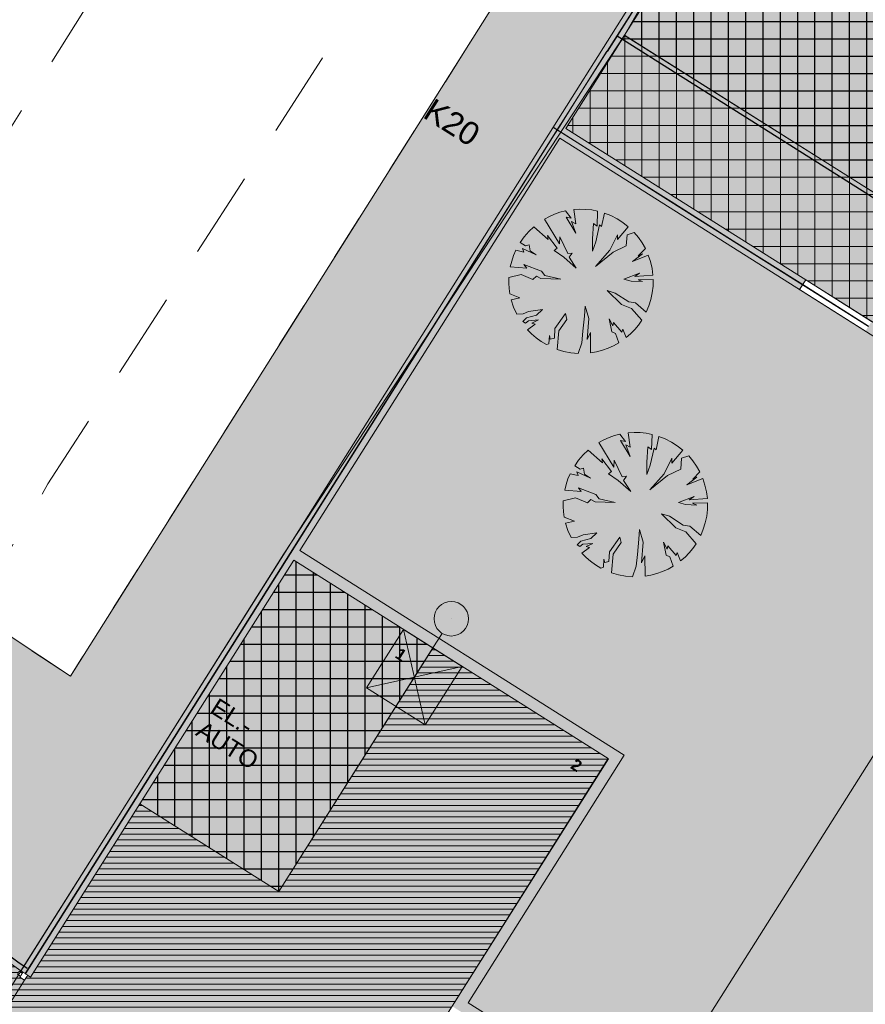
# Model space of a CAD drawing. Header units: millimetres. Extents: x 641988563 to 642234695, y 6457251462 to 6457368821.
# Tile 131 of 223: x 642021474 to 642036140, y 6457326901 to 6457343987. Entities that reach past the tile are written whole.
import ezdxf
from ezdxf.enums import TextEntityAlignment as Align

# ---------------------------------------------------------------- set-up
doc = ezdxf.new("R2010")
doc.units = ezdxf.units.MM
doc.header["$MEASUREMENT"] = 0
doc.set_wipeout_variables(frame=1)
for name, pattern in [('ASFBET', [2500, 1500, -1000]), ('AStair_dashed', [1800, 800, -1000]), ('Wipeout_Contour', [1000, 0, -1000])]:
    doc.linetypes.add(name, pattern=pattern)
for name, color, linetype in [('_KUU_Asend_Fill', 7, 'Continuous'), ('_KUU_Asend_Fill.AS', 7, 'Continuous'), ('_KUU_Haljastus.AS', 7, 'Continuous'), ('_KUU_Maapind.AS', 7, 'Continuous'), ('_KUU_Märkused', 7, 'Continuous'), ('_KUU_PARKIMINE.AS', 7, 'Continuous'), ('_KUU_Piirded.AS', 7, 'Continuous'), ('_KUU_TEEKATE.AS', 7, 'Continuous'), ('_KUU_TEKST', 7, 'Continuous'), ('_KUU_TUGIMÜÜR.AS', 7, 'Continuous'), ('_KUU_VALGUSTID.AS', 7, 'Continuous'), ('_KUU_ÄÄREKIVID.AS', 7, 'Continuous'), ('PIIR.GEO', 7, 'Continuous'), ('TEE', 7, 'Continuous')]:
    doc.layers.add(name, color=color, linetype=linetype)
doc.styles.add('GENERATED_STYLE_1', font='arialbd.ttf')
doc.styles.add('GENERATED_STYLE_2', font='arial.ttf')
doc.styles.add('GENERATED_STYLE_4', font='arial.ttf')
doc.linetypes.add('Jäme_kontuur3', pattern='A,0,[2,KUU90121_PP_AS-4-14_skulptuuriasukoht1.Shx,S=3.174603,R=0,X=0,Y=3.1683e-14],-480,0', length=480)
doc.linetypes.add('Kontuur_jäme2', pattern='A,0,[5,KUU90121_PP_AS-4-14_skulptuuriasukoht1.Shx,S=2.380952,R=0,X=0,Y=2.37657e-14],-600,0', length=600)
doc.linetypes.add('Symbol', pattern='A,0,[4,KUU90121_PP_AS-4-14_skulptuuriasukoht1.Shx,S=79.365079,R=0,X=0,Y=0],-10000,0', length=10000)
doc.linetypes.add('Symbol copy', pattern='A,0,[3,KUU90121_PP_AS-4-14_skulptuuriasukoht1.Shx,S=40.47619,R=0,X=0,Y=0],-5100,0', length=5100)
pattern_1 = [(0, (642058367.07, 6457302552.51), (0, 100), [])]
pattern_2 = [(45, (642058367.07, 6457303252.5), (-222.7386, 222.7386), [0, -210, 0, -315]), (110, (642059067.07, 6457303252.5), (296.0032, 107.7363), [0, -154, 0, -266])]
pattern_3 = [(0, (642058367.07, 6457302552.5), (0, 300), []), (90, (642058367.07, 6457302552.5), (-300, 0), [])]

# ---------------------------------------------------------------- blocks, each defined once
blk = doc.blocks.new('Parking Place 24[8]_1', base_point=(642028640, 6457333085))
at = {"layer": '_KUU_Haljastus.AS', "linetype": 'Continuous', "lineweight": 0, "true_color": 0xffffff}
for points in [[(642026230, 6457334606), (642026229, 6457334607), (642023560, 6457330379), (642023561, 6457330378)], [(642028640, 6457333084), (642028639, 6457333085), (642025970, 6457328857), (642025970, 6457328857)]]:
    blk.add_hatch(color=7, dxfattribs=at).paths.add_polyline_path(points)
at = {"layer": '_KUU_Haljastus.AS', "color": 8, "linetype": 'Continuous', "lineweight": 13, "true_color": 0x6e6e6e, "flags": 128}
for points in [[(642026230, 6457334606), (642026229, 6457334607), (642023560, 6457330379), (642023561, 6457330378)], [(642028640, 6457333084), (642028639, 6457333085), (642025970, 6457328857), (642025970, 6457328857)]]:
    blk.add_lwpolyline(points, close=True, dxfattribs=at)
at = {"layer": '_KUU_Haljastus.AS', "color": 8, "lineweight": 13, "true_color": 0x6e6e6e, "style": 'GENERATED_STYLE_1'}
blk.add_attdef('num_start', text='', height=200, rotation=327.7302, dxfattribs=at).set_placement((642028088, 6457332971), align=Align.MIDDLE_CENTER)
blk = doc.blocks.new('Tree Model Detailed 24[24]_1', base_point=(642031209, 6457339447))
at = {"layer": '_KUU_Haljastus.AS', "color": 253, "linetype": 'Continuous', "lineweight": 13, "true_color": 0xaaaaaa}
for p, q in [((642031188, 6457340699), (642031084, 6457340693)), ((642031084, 6457340693), (642031117, 6457340442)), ((642031292, 6457340696), (642031188, 6457340699)), ((642031396, 6457340685), (642031292, 6457340696)), ((642031498, 6457340665), (642031396, 6457340685)), ((642030662, 6457340573), (642030576, 6457340527)), ((642030576, 6457340527), (642030837, 6457340097)), ((642030752, 6457340613), (642030662, 6457340573)), ((642030844, 6457340645), (642030752, 6457340613)), ((642030939, 6457340670), (642030844, 6457340645)), ((642031037, 6457340545), (642030939, 6457340670)), ((642031120, 6457340282), (642030949, 6457340561)), ((642030949, 6457340561), (642031037, 6457340545)), ((642031488, 6457340402), (642031498, 6457340665)), ((642031617, 6457340631), (642031567, 6457340398)), ((642031728, 6457340587), (642031617, 6457340631)), ((642031834, 6457340532), (642031728, 6457340587)), ((642031935, 6457340467), (642031834, 6457340532)), ((642030391, 6457340395), (642030304, 6457340312)), ((642030640, 6457340171), (642030391, 6457340395)), ((642031117, 6457340442), (642031044, 6457340483)), ((642031044, 6457340483), (642031120, 6457340282)), ((642031407, 6457340185), (642031424, 6457340448)), ((642031424, 6457340448), (642031488, 6457340402)), ((642031532, 6457340426), (642031465, 6457340131)), ((642031567, 6457340398), (642031532, 6457340426)), ((642031840, 6457340170), (642032029, 6457340393)), ((642032029, 6457340393), (642031935, 6457340467)), ((642030225, 6457340221), (642030155, 6457340123)), ((642030304, 6457340312), (642030225, 6457340221)), ((642030796, 6457340024), (642030628, 6457340243)), ((642030628, 6457340243), (642030640, 6457340171)), ((642030837, 6457340097), (642030839, 6457340218)), ((642030839, 6457340218), (642030980, 6457339929)), ((642031408, 6457339969), (642031407, 6457340185)), ((642031710, 6457339985), (642031840, 6457340251)), ((642031840, 6457340251), (642031840, 6457340170)), ((642032010, 6457340253), (642031994, 6457340065)), ((642032133, 6457340292), (642032010, 6457340253)), ((642032206, 6457340206), (642032133, 6457340292)), ((642032270, 6457340113), (642032206, 6457340206)), ((642030155, 6457340123), (642030249, 6457340061)), ((642030433, 6457339909), (642030193, 6457340015)), ((642030193, 6457340015), (642030215, 6457339953)), ((642030249, 6457340061), (642030308, 6457340078)), ((642030308, 6457340078), (642030326, 6457339977)), ((642030741, 6457339983), (642030796, 6457340024)), ((642031465, 6457340131), (642031408, 6457339969)), ((642031994, 6457340065), (642031764, 6457339951)), ((642032203, 6457339890), (642032326, 6457340014)), ((642032326, 6457340014), (642032270, 6457340113)), ((642030039, 6457339893), (642030007, 6457339798)), ((642030078, 6457339985), (642030039, 6457339893)), ((642030215, 6457339953), (642030078, 6457339985)), ((642030326, 6457339977), (642030433, 6457339909)), ((642030909, 6457339864), (642030741, 6457339983)), ((642031127, 6457339677), (642030909, 6457339864)), ((642030980, 6457339929), (642031056, 6457339938)), ((642031056, 6457339938), (642031004, 6457339867)), ((642031004, 6457339867), (642031127, 6457339677)), ((642031459, 6457339703), (642031710, 6457339985)), ((642031764, 6457339951), (642031459, 6457339703)), ((642032100, 6457339793), (642032277, 6457339924)), ((642032376, 6457339901), (642032100, 6457339793)), ((642032277, 6457339924), (642032203, 6457339890)), ((642032414, 6457339788), (642032376, 6457339901)), ((642030007, 6457339798), (642029983, 6457339700)), ((642029983, 6457339700), (642030270, 6457339678)), ((642030270, 6457339678), (642030220, 6457339738)), ((642030220, 6457339738), (642030524, 6457339625)), ((642032441, 6457339671), (642032414, 6457339788)), ((642032457, 6457339553), (642032441, 6457339671)), ((642029959, 6457339511), (642029957, 6457339417)), ((642030170, 6457339564), (642029959, 6457339511)), ((642030376, 6457339480), (642030170, 6457339564)), ((642030439, 6457339535), (642030376, 6457339480)), ((642030510, 6457339497), (642030439, 6457339535)), ((642030858, 6457339485), (642030510, 6457339497)), ((642030524, 6457339625), (642030583, 6457339546)), ((642030583, 6457339546), (642030858, 6457339485)), ((642031954, 6457339485), (642032226, 6457339590)), ((642032226, 6457339590), (642032142, 6457339533)), ((642032142, 6457339533), (642032457, 6457339553)), ((642029957, 6457339417), (642029963, 6457339323)), ((642029963, 6457339323), (642029976, 6457339230)), ((642032079, 6457339451), (642031954, 6457339485)), ((642032276, 6457339441), (642032079, 6457339451)), ((642032461, 6457339481), (642032198, 6457339474)), ((642032198, 6457339474), (642032276, 6457339441)), ((642032446, 6457339247), (642032459, 6457339364)), ((642032459, 6457339364), (642032461, 6457339481)), ((642029976, 6457339230), (642030150, 6457339160)), ((642030150, 6457339160), (642029999, 6457339127)), ((642031909, 6457339043), (642031664, 6457339290)), ((642031664, 6457339290), (642031799, 6457339244)), ((642031799, 6457339244), (642032036, 6457339092)), ((642032422, 6457339132), (642032446, 6457339247)), ((642029999, 6457339127), (642030040, 6457338998)), ((642030040, 6457338998), (642030095, 6457338875)), ((642031269, 6457338845), (642031282, 6457339015)), ((642031282, 6457339015), (642031342, 6457338799)), ((642032086, 6457338978), (642031909, 6457339043)), ((642032036, 6457339092), (642032153, 6457339072)), ((642032263, 6457338770), (642032086, 6457338978)), ((642032153, 6457339072), (642032341, 6457338911)), ((642032341, 6457338911), (642032387, 6457339020)), ((642032387, 6457339020), (642032422, 6457339132)), ((642030095, 6457338875), (642030206, 6457338884)), ((642030263, 6457338813), (642030202, 6457338750)), ((642030206, 6457338884), (642030301, 6457338926)), ((642030436, 6457338860), (642030263, 6457338813)), ((642030301, 6457338926), (642030540, 6457338957)), ((642030540, 6457338957), (642030436, 6457338860)), ((642030758, 6457338626), (642030939, 6457338886)), ((642030939, 6457338886), (642030965, 6457338787)), ((642031243, 6457338581), (642031269, 6457338845)), ((642030202, 6457338750), (642030246, 6457338722)), ((642030246, 6457338722), (642030299, 6457338763)), ((642030412, 6457338704), (642030279, 6457338608)), ((642030299, 6457338763), (642030471, 6457338776)), ((642030471, 6457338776), (642030354, 6457338721)), ((642030354, 6457338721), (642030412, 6457338704)), ((642030965, 6457338787), (642030825, 6457338590)), ((642031342, 6457338799), (642031316, 6457338439)), ((642031742, 6457338569), (642031696, 6457338797)), ((642031696, 6457338797), (642031761, 6457338673)), ((642031761, 6457338673), (642031772, 6457338734)), ((642031772, 6457338734), (642031917, 6457338566)), ((642032140, 6457338609), (642032205, 6457338687)), ((642032205, 6457338687), (642032263, 6457338770)), ((642030279, 6457338608), (642030353, 6457338533)), ((642030353, 6457338533), (642030433, 6457338464)), ((642030433, 6457338464), (642030518, 6457338402)), ((642030653, 6457338365), (642030660, 6457338504)), ((642030660, 6457338504), (642030677, 6457338445)), ((642030677, 6457338445), (642030748, 6457338461)), ((642030748, 6457338461), (642030758, 6457338626)), ((642030825, 6457338590), (642030796, 6457338265)), ((642031224, 6457338381), (642031243, 6457338581)), ((642031316, 6457338439), (642031373, 6457338560)), ((642031373, 6457338560), (642031375, 6457338205)), ((642031806, 6457338542), (642031742, 6457338569)), ((642031866, 6457338380), (642031806, 6457338542)), ((642031917, 6457338566), (642031936, 6457338616)), ((642031936, 6457338616), (642031993, 6457338470)), ((642031993, 6457338470), (642032069, 6457338536)), ((642032069, 6457338536), (642032140, 6457338609)), ((642030518, 6457338402), (642030608, 6457338348)), ((642030608, 6457338348), (642030653, 6457338365)), ((642031158, 6457338195), (642031224, 6457338381)), ((642031679, 6457338286), (642031775, 6457338329)), ((642031775, 6457338329), (642031866, 6457338380)), ((642030796, 6457338265), (642030914, 6457338230)), ((642030914, 6457338230), (642031035, 6457338206)), ((642031035, 6457338206), (642031158, 6457338195)), ((642031375, 6457338205), (642031479, 6457338224)), ((642031479, 6457338224), (642031580, 6457338251)), ((642031580, 6457338251), (642031679, 6457338286))]:
    blk.add_line(p, q, dxfattribs=at)
blk = doc.blocks.new('Tree Model Detailed 24[43]_1', base_point=(642032154, 6457335571))
at = {"layer": '_KUU_Haljastus.AS', "color": 253, "linetype": 'Continuous', "lineweight": 13, "true_color": 0xaaaaaa}
for p, q in [((642031789, 6457336769), (642031696, 6457336737)), ((642031884, 6457336794), (642031789, 6457336769)), ((642031982, 6457336669), (642031884, 6457336794)), ((642032132, 6457336823), (642032028, 6457336817)), ((642032028, 6457336817), (642032061, 6457336566)), ((642032237, 6457336821), (642032132, 6457336823)), ((642032340, 6457336809), (642032237, 6457336821)), ((642032443, 6457336790), (642032340, 6457336809)), ((642032432, 6457336526), (642032443, 6457336790)), ((642032561, 6457336755), (642032511, 6457336522)), ((642032672, 6457336711), (642032561, 6457336755)), ((642031607, 6457336697), (642031520, 6457336651)), ((642031520, 6457336651), (642031781, 6457336221)), ((642031696, 6457336737), (642031607, 6457336697)), ((642032064, 6457336407), (642031893, 6457336685)), ((642031893, 6457336685), (642031982, 6457336669)), ((642032061, 6457336566), (642031988, 6457336607)), ((642031988, 6457336607), (642032064, 6457336407)), ((642032779, 6457336656), (642032672, 6457336711)), ((642032880, 6457336592), (642032779, 6457336656)), ((642032974, 6457336518), (642032880, 6457336592)), ((642031248, 6457336436), (642031169, 6457336345)), ((642031335, 6457336519), (642031248, 6457336436)), ((642031584, 6457336295), (642031335, 6457336519)), ((642032351, 6457336310), (642032369, 6457336573)), ((642032369, 6457336573), (642032432, 6457336526)), ((642032476, 6457336550), (642032409, 6457336255)), ((642032511, 6457336522), (642032476, 6457336550)), ((642032784, 6457336294), (642032974, 6457336518)), ((642033078, 6457336416), (642032954, 6457336377)), ((642033150, 6457336330), (642033078, 6457336416)), ((642031169, 6457336345), (642031100, 6457336247)), ((642031100, 6457336247), (642031194, 6457336185)), ((642031740, 6457336148), (642031572, 6457336367)), ((642031572, 6457336367), (642031584, 6457336295)), ((642031781, 6457336221), (642031783, 6457336342)), ((642031783, 6457336342), (642031924, 6457336053)), ((642032352, 6457336093), (642032351, 6457336310)), ((642032409, 6457336255), (642032352, 6457336093)), ((642032654, 6457336109), (642032784, 6457336376)), ((642032784, 6457336376), (642032784, 6457336294)), ((642032954, 6457336377), (642032939, 6457336189)), ((642033214, 6457336237), (642033150, 6457336330)), ((642031023, 6457336109), (642030983, 6457336017)), ((642031159, 6457336077), (642031023, 6457336109)), ((642031377, 6457336033), (642031137, 6457336139)), ((642031137, 6457336139), (642031159, 6457336077)), ((642031194, 6457336185), (642031253, 6457336202)), ((642031253, 6457336202), (642031270, 6457336102)), ((642031270, 6457336102), (642031377, 6457336033)), ((642031685, 6457336107), (642031740, 6457336148)), ((642031853, 6457335988), (642031685, 6457336107)), ((642032403, 6457335827), (642032654, 6457336109)), ((642032708, 6457336075), (642032403, 6457335827)), ((642032939, 6457336189), (642032708, 6457336075)), ((642033147, 6457336015), (642033270, 6457336138)), ((642033270, 6457336138), (642033214, 6457336237)), ((642030951, 6457335922), (642030927, 6457335824)), ((642030983, 6457336017), (642030951, 6457335922)), ((642032072, 6457335801), (642031853, 6457335988)), ((642031924, 6457336053), (642032000, 6457336063)), ((642032000, 6457336063), (642031949, 6457335991)), ((642031949, 6457335991), (642032072, 6457335801)), ((642033044, 6457335917), (642033221, 6457336048)), ((642033321, 6457336025), (642033044, 6457335917)), ((642033221, 6457336048), (642033147, 6457336015)), ((642033359, 6457335912), (642033321, 6457336025)), ((642033386, 6457335795), (642033359, 6457335912)), ((642030927, 6457335824), (642031215, 6457335802)), ((642031215, 6457335802), (642031164, 6457335862)), ((642031164, 6457335862), (642031468, 6457335749)), ((642031468, 6457335749), (642031527, 6457335670)), ((642033402, 6457335677), (642033386, 6457335795)), ((642030903, 6457335636), (642030902, 6457335541)), ((642031115, 6457335688), (642030903, 6457335636)), ((642031320, 6457335604), (642031115, 6457335688)), ((642031383, 6457335659), (642031320, 6457335604)), ((642031454, 6457335621), (642031383, 6457335659)), ((642031803, 6457335609), (642031454, 6457335621)), ((642031527, 6457335670), (642031803, 6457335609)), ((642032898, 6457335609), (642033170, 6457335714)), ((642033023, 6457335576), (642032898, 6457335609)), ((642033220, 6457335565), (642033023, 6457335576)), ((642033170, 6457335714), (642033087, 6457335657)), ((642033087, 6457335657), (642033402, 6457335677)), ((642033406, 6457335605), (642033142, 6457335598)), ((642033142, 6457335598), (642033220, 6457335565)), ((642033403, 6457335488), (642033406, 6457335605)), ((642030902, 6457335541), (642030907, 6457335447)), ((642030907, 6457335447), (642030920, 6457335354)), ((642032853, 6457335168), (642032608, 6457335414)), ((642032608, 6457335414), (642032743, 6457335369)), ((642033390, 6457335371), (642033403, 6457335488)), ((642030920, 6457335354), (642031094, 6457335284)), ((642031094, 6457335284), (642030943, 6457335251)), ((642030943, 6457335251), (642030984, 6457335123)), ((642032743, 6457335369), (642032980, 6457335216)), ((642032980, 6457335216), (642033097, 6457335196)), ((642033331, 6457335144), (642033366, 6457335256)), ((642033366, 6457335256), (642033390, 6457335371)), ((642030984, 6457335123), (642031039, 6457335000)), ((642031150, 6457335009), (642031246, 6457335050)), ((642031246, 6457335050), (642031485, 6457335081)), ((642031485, 6457335081), (642031381, 6457334984)), ((642032213, 6457334970), (642032226, 6457335139)), ((642032226, 6457335139), (642032286, 6457334923)), ((642033030, 6457335102), (642032853, 6457335168)), ((642033208, 6457334894), (642033030, 6457335102)), ((642033097, 6457335196), (642033286, 6457335035)), ((642033286, 6457335035), (642033331, 6457335144)), ((642031039, 6457335000), (642031150, 6457335009)), ((642031208, 6457334938), (642031146, 6457334874)), ((642031146, 6457334874), (642031190, 6457334846)), ((642031190, 6457334846), (642031244, 6457334887)), ((642031381, 6457334984), (642031208, 6457334938)), ((642031244, 6457334887), (642031416, 6457334900)), ((642031416, 6457334900), (642031299, 6457334845)), ((642031703, 6457334750), (642031884, 6457335010)), ((642031909, 6457334912), (642031769, 6457334714)), ((642031884, 6457335010), (642031909, 6457334912)), ((642032187, 6457334706), (642032213, 6457334970)), ((642032286, 6457334923), (642032260, 6457334563)), ((642032686, 6457334694), (642032641, 6457334921)), ((642032641, 6457334921), (642032705, 6457334798)), ((642033149, 6457334811), (642033208, 6457334894)), ((642031356, 6457334828), (642031223, 6457334732)), ((642031223, 6457334732), (642031297, 6457334657)), ((642031299, 6457334845), (642031356, 6457334828)), ((642031693, 6457334585), (642031703, 6457334750)), ((642031769, 6457334714), (642031740, 6457334389)), ((642032169, 6457334506), (642032187, 6457334706)), ((642032705, 6457334798), (642032717, 6457334859)), ((642032717, 6457334859), (642032862, 6457334690)), ((642032862, 6457334690), (642032880, 6457334740)), ((642032880, 6457334740), (642032937, 6457334594)), ((642033014, 6457334660), (642033085, 6457334733)), ((642033085, 6457334733), (642033149, 6457334811)), ((642031297, 6457334657), (642031377, 6457334588)), ((642031377, 6457334588), (642031462, 6457334527)), ((642031597, 6457334489), (642031604, 6457334628)), ((642031604, 6457334628), (642031621, 6457334570)), ((642031621, 6457334570), (642031693, 6457334585)), ((642032260, 6457334563), (642032317, 6457334684)), ((642032317, 6457334684), (642032320, 6457334330)), ((642032750, 6457334666), (642032686, 6457334694)), ((642032811, 6457334505), (642032750, 6457334666)), ((642032937, 6457334594), (642033014, 6457334660)), ((642031462, 6457334527), (642031553, 6457334472)), ((642031553, 6457334472), (642031597, 6457334489)), ((642031740, 6457334389), (642031858, 6457334354)), ((642032103, 6457334320), (642032169, 6457334506)), ((642032423, 6457334348), (642032525, 6457334375)), ((642032525, 6457334375), (642032623, 6457334410)), ((642032623, 6457334410), (642032719, 6457334453)), ((642032719, 6457334453), (642032811, 6457334505)), ((642031858, 6457334354), (642031980, 6457334331)), ((642031980, 6457334331), (642032103, 6457334320)), ((642032320, 6457334330), (642032423, 6457334348))]:
    blk.add_line(p, q, dxfattribs=at)
blk = doc.blocks.new('Parking Place 24[83]_1', base_point=(642031684, 6457331163))
at = {"layer": '_KUU_PARKIMINE.AS', "linetype": 'Continuous', "lineweight": 0, "true_color": 0xffffff}
for points in [[(642028640, 6457333084), (642028639, 6457333085), (642025970, 6457328857), (642025970, 6457328857)], [(642031684, 6457331162), (642031683, 6457331163), (642029014, 6457326935), (642029014, 6457326935)]]:
    blk.add_hatch(color=7, dxfattribs=at).paths.add_polyline_path(points)
at = {"layer": '_KUU_PARKIMINE.AS', "color": 8, "linetype": 'Continuous', "lineweight": 13, "true_color": 0x6e6e6e, "flags": 128}
for points in [[(642028640, 6457333084), (642028639, 6457333085), (642025970, 6457328857), (642025970, 6457328857)], [(642031684, 6457331162), (642031683, 6457331163), (642029014, 6457326935), (642029014, 6457326935)]]:
    blk.add_lwpolyline(points, close=True, dxfattribs=at)
at = {"layer": '_KUU_PARKIMINE.AS', "color": 8, "lineweight": 13, "true_color": 0x6e6e6e, "style": 'GENERATED_STYLE_1'}
blk.add_attdef('num_start', text='', height=200, rotation=327.7302, dxfattribs=at).set_placement((642031132, 6457331049), align=Align.MIDDLE_CENTER)

msp = doc.modelspace()

# ---------------------------------------------------------------- hatches: boundary and pattern name
at = {"layer": '_KUU_Asend_Fill', "linetype": 'Continuous', "lineweight": 25, "true_color": 0xc8c8c8}
h = msp.add_hatch(dxfattribs=at)
h.set_pattern_fill('RENDER_0001', color=9, style=0, pattern_type=2)
h.set_pattern_definition(pattern_2)
h.paths.add_polyline_path([(642020314.971, 6457332948.97, 0.397278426), (642021493.599, 6457327480.796), (642023389.176, 6457330486.437), (642026055.391, 6457334716.418), (642031963.91, 6457343718.337), (642034463.833, 6457348053.432), (642034375.052, 6457348109.492, 0.414964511), (642028955.349, 6457346877.809), (642028525.185, 6457346192.679), (642030243.003, 6457345109.693), (642022355.273, 6457332597.597), (642020736.107, 6457333662.542)])
h = msp.add_hatch(dxfattribs=at)
h.set_pattern_fill('RENDER_0001', color=9, style=0, pattern_type=2)
h.set_pattern_definition(pattern_2)
h.paths.add_polyline_path([(642026331.688, 6457334778.487), (642031959.391, 6457331224.945), (642029253.295, 6457326927.998), (642032342.105, 6457324977.608), (642039566.763, 6457336419.214), (642030839.96, 6457341929.645)])
at = {"layer": '_KUU_Asend_Fill.AS', "linetype": 'Continuous', "lineweight": 13, "true_color": 0x8c8c8c}
for points in [[(642039673.545, 6457336588.323), (642047926.044, 6457331377.386), (642045870.379, 6457328121.855), (642072204.564, 6457311493.464), (642060666.507, 6457293220.782), (642026079.824, 6457315060.11)], [(642029541.705, 6457330989.568), (642029570.903, 6457330957.219), (642029605.276, 6457330930.431), (642029643.777, 6457330910.019), (642029685.239, 6457330896.603), (642029728.4, 6457330890.591), (642029771.949, 6457330892.165), (642029814.564, 6457330901.277), (642029854.949, 6457330917.65), (642029891.877, 6457330940.788), (642029924.226, 6457330969.986), (642029951.014, 6457331004.359), (642029971.425, 6457331042.86), (642029984.841, 6457331084.322), (642029990.854, 6457331127.483), (642029989.28, 6457331171.032), (642029980.168, 6457331213.647), (642029963.795, 6457331254.032), (642029940.657, 6457331290.96), (642029911.458, 6457331323.309), (642029877.086, 6457331350.097), (642029838.584, 6457331370.508), (642029797.123, 6457331383.925), (642029753.962, 6457331389.937), (642029710.412, 6457331388.363), (642029667.798, 6457331379.251), (642029627.413, 6457331362.878), (642029590.485, 6457331339.74), (642029558.136, 6457331310.542), (642029531.348, 6457331276.169), (642029510.936, 6457331237.667), (642029497.52, 6457331196.206), (642029491.508, 6457331153.045), (642029493.081, 6457331109.496), (642029502.194, 6457331066.881), (642029518.567, 6457331026.496)], [(642027217.093, 6457329542.56), (642027249.658, 6457329515.05), (642027286.423, 6457329493.473), (642027326.319, 6457329478.456), (642027368.187, 6457329470.435), (642027410.809, 6457329469.644), (642027452.946, 6457329476.105), (642027493.372, 6457329489.632), (642027530.912, 6457329509.83), (642027564.475, 6457329536.113), (642028211.58, 6457330138.591), (642028228.764, 6457330149.952), (642028248.708, 6457330155.109), (642028269.245, 6457330153.502), (642028288.145, 6457330145.306), (642028884.026, 6457329759.363), (642028917.715, 6457329741.503), (642028953.993, 6457329729.764), (642028991.759, 6457329724.503), (642029029.865, 6457329725.88), (642029067.153, 6457329733.853), (642029102.489, 6457329748.18), (642029134.802, 6457329768.425), (642029163.107, 6457329793.974), (642029186.546, 6457329824.05), (642029645.227, 6457330532.235), (642029663.087, 6457330565.924), (642029674.826, 6457330602.203), (642029680.087, 6457330639.969), (642029678.71, 6457330678.075), (642029670.737, 6457330715.362), (642029656.41, 6457330750.699), (642029636.165, 6457330783.011), (642029610.616, 6457330811.317), (642029580.54, 6457330834.756), (642029546.851, 6457330852.616), (642029510.572, 6457330864.355), (642029472.806, 6457330869.616), (642029434.701, 6457330868.239), (642029397.413, 6457330860.266), (642029362.076, 6457330845.939), (642029329.764, 6457330825.694), (642029301.459, 6457330800.145), (642029278.019, 6457330770.069), (642029074.162, 6457330455.32), (642028733.183, 6457330676.166), (642028699.494, 6457330694.027), (642028663.216, 6457330705.766), (642028625.45, 6457330711.027), (642028587.344, 6457330709.65), (642028550.056, 6457330701.677), (642028514.719, 6457330687.35), (642028482.407, 6457330667.105), (642028454.102, 6457330641.556), (642028430.663, 6457330611.48), (642028955.244, 6457330271.717), (642028853.315, 6457330114.342), (642028378.462, 6457330421.897), (642028341.04, 6457330441.85), (642028300.783, 6457330455.189), (642028258.851, 6457330461.533), (642028216.45, 6457330460.698), (642028174.801, 6457330452.708), (642028135.101, 6457330437.793), (642028098.493, 6457330416.382), (642028066.031, 6457330389.092)], [(642028195.247, 6457328945.107), (642028285.588, 6457328852.297), (642028390.55, 6457328776.413), (642028507.002, 6457328719.719), (642028631.472, 6457328683.906), (642028760.247, 6457328670.041), (642028889.488, 6457328678.539), (642029015.339, 6457328709.146), (642029134.048, 6457328760.949), (642029242.074, 6457328832.403), (642029336.196, 6457328921.377), (642029413.607, 6457329025.218), (642029471.997, 6457329140.829), (642029509.627, 6457329264.762), (642029525.373, 6457329393.32), (642029518.765, 6457329522.671), (642029490.002, 6457329648.957), (642029439.941, 6457329768.411), (642029370.074, 6457329877.47), (642029297.074, 6457329764.761), (642029348.544, 6457329670.155), (642029383.009, 6457329568.118), (642029399.444, 6457329461.679), (642029397.361, 6457329353.998), (642029376.823, 6457329248.274), (642029338.439, 6457329147.646), (642029283.349, 6457329055.101), (642029213.188, 6457328973.388), (642029130.041, 6457328904.934), (642029036.377, 6457328851.77), (642028934.975, 6457328815.477), (642028828.849, 6457328797.131), (642028721.148, 6457328797.277), (642028615.072, 6457328815.911), (642028513.77, 6457328852.479), (642028420.249, 6457328905.896), (642028337.288, 6457328974.576), (642028267.35, 6457329056.479), (642028212.511, 6457329149.172), (642028174.4, 6457329249.905), (642028154.149, 6457329355.684), (642028152.358, 6457329463.37), (642028169.082, 6457329569.764), (642028203.823, 6457329671.708), (642028255.55, 6457329766.173), (642028322.727, 6457329850.356), (642028403.358, 6457329921.756), (642028292.633, 6457329993.471), (642028201.153, 6457329901.783), (642028126.812, 6457329795.722), (642028071.827, 6457329678.454), (642028037.837, 6457329553.473), (642028025.857, 6457329424.509), (642028036.244, 6457329295.406), (642028068.688, 6457329170.016), (642028122.221, 6457329052.077)]]:
    msp.add_hatch(color=252, dxfattribs=at).paths.add_polyline_path(points)
at = {"layer": '_KUU_Asend_Fill.AS', "linetype": 'Continuous', "lineweight": 13, "true_color": 0xe6e6e6}
msp.add_hatch(color=254, dxfattribs=at).paths.add_polyline_path([(642029013.663, 6457326935.094), (642031683.501, 6457331162.619), (642028639.557, 6457333084.704), (642025969.72, 6457328857.179)])
at = {"layer": '_KUU_TEEKATE.AS', "linetype": 'Continuous', "lineweight": 13, "true_color": 0xe6e6e6}
h = msp.add_hatch(dxfattribs=at)
h.set_pattern_fill('VIIRUTUS_2_0001', color=254, style=0, pattern_type=2)
h.set_pattern_definition(pattern_1)
h.paths.add_polyline_path([(642021510.395, 6457289561.024), (642033173.688, 6457282197.722, -0.162547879), (642029976.766, 6457280123.015), (642025396.219, 6457282969.044), (642024435.613, 6457281391.867), (642042224.305, 6457270406.231), (642043124.659, 6457271832.265), (642038798.91, 6457274531.205, -0.16593523), (642039161.825, 6457278415.241), (642047821.485, 6457272947.209), (642051339.401, 6457278518.49), (642056875.881, 6457287286.548), (642063565.105, 6457283093.37), (642078879.723, 6457307271.857), (642084525.612, 6457303706.832), (642093811.711, 6457318856.797), (642070867.588, 6457333344.848), (642056757.902, 6457342254.232), (642041359.114, 6457351977.332), (642047045.494, 6457360982.783), (642043884.52, 6457362978.741), (642038213.234, 6457353964.617, -0.409666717), (642037125.822, 6457359506.996), (642037075.383, 6457359532.715), (642028982.395, 6457346919.343, -0.43230679), (642034632.853, 6457347946.435), (642053020.726, 6457336335.72), (642067071.283, 6457327463.73), (642077951.494, 6457320593.422), (642060667.015, 6457293220.19), (642034327.007, 6457309852.528)])
at = {"layer": '_KUU_TEEKATE.AS', "linetype": 'Continuous', "lineweight": 0}
for points in [[(642034633.451, 6457347946.058), (642031963.91, 6457343718.337), (642053464.512, 6457330142.189), (642058743.461, 6457326808.896), (642055666.694, 6457321936.41), (642072205.194, 6457311493.066), (642077951.494, 6457320593.422), (642067071.283, 6457327463.73), (642053020.726, 6457336335.72)], [(642031963.453, 6457343713.486), (642030946.13, 6457342099.186), (642036454.108, 6457338620.807), (642037474.069, 6457340239.289)], [(642028639.546, 6457333084.686), (642026229.749, 6457334606.322), (642023560.211, 6457330378.608), (642025970.009, 6457328856.971)], [(642013623.39, 6457322467.816, -0.42612875), (642019263.502, 6457323567.387), (642024716.634, 6457320124.076), (642028974.783, 6457326867.658), (642031680.731, 6457331164.368), (642028639.546, 6457333084.686), (642025970.009, 6457328856.971), (642023560.079, 6457330378.691), (642021662.854, 6457327374.078, -0.395610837), (642020201.583, 6457332753.516)]]:
    msp.add_hatch(color=255, dxfattribs=at).paths.add_polyline_path(points)
at = {"layer": '_KUU_TEEKATE.AS', "linetype": 'Continuous', "lineweight": 25, "true_color": 0xc8c8c8}
h = msp.add_hatch(dxfattribs=at)
h.set_pattern_fill('GRID_30X30_0001', color=9, style=0, pattern_type=2)
h.set_pattern_definition(pattern_3)
h.paths.add_polyline_path([(642034633.451, 6457347946.058), (642031963.91, 6457343718.337), (642053464.512, 6457330142.189), (642058743.461, 6457326808.896), (642055666.694, 6457321936.41), (642072205.194, 6457311493.066), (642077951.494, 6457320593.422), (642067071.283, 6457327463.73), (642053020.726, 6457336335.72)])
at = {"layer": '_KUU_TEEKATE.AS', "linetype": 'Continuous', "lineweight": 13, "true_color": 0xaaaaaa}
h = msp.add_hatch(dxfattribs=at)
h.set_pattern_fill('GRID_30X30_0001', color=253, style=0, pattern_type=2)
h.set_pattern_definition(pattern_3)
h.paths.add_polyline_path([(642031963.453, 6457343713.486), (642030946.13, 6457342099.186), (642036454.108, 6457338620.807), (642037474.069, 6457340239.289)])
at = {"layer": '_KUU_TEEKATE.AS', "linetype": 'Continuous', "lineweight": 25, "true_color": 0xc8c8c8}
h = msp.add_hatch(dxfattribs=at)
h.set_pattern_fill('GRID_30X30_0001', color=9, style=0, pattern_type=2)
h.set_pattern_definition(pattern_3)
h.paths.add_polyline_path([(642028639.546, 6457333084.686), (642026229.749, 6457334606.322), (642023560.211, 6457330378.608), (642025970.009, 6457328856.971)])
at = {"layer": '_KUU_TEEKATE.AS', "linetype": 'Continuous', "lineweight": 13, "true_color": 0xe6e6e6}
h = msp.add_hatch(dxfattribs=at)
h.set_pattern_fill('VIIRUTUS_2_0001', color=254, style=0, pattern_type=2)
h.set_pattern_definition(pattern_1)
h.paths.add_polyline_path([(642013623.39, 6457322467.816, -0.42612875), (642019263.502, 6457323567.387), (642024716.634, 6457320124.076), (642028974.783, 6457326867.658), (642031680.731, 6457331164.368), (642028639.546, 6457333084.686), (642025970.009, 6457328856.971), (642023560.079, 6457330378.691), (642021662.854, 6457327374.078, -0.395610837), (642020201.583, 6457332753.516)])
at = {"layer": '_KUU_TUGIMÜÜR.AS', "linetype": 'Continuous', "lineweight": 13, "true_color": 0x6e6e6e}
for points in [[(642039695.249, 6457336616.999), (642030967.55, 6457342128.021), (642034634.885, 6457347945.602), (642034465.701, 6457348052.264), (642030655.591, 6457342008.212), (642039552.254, 6457336390.468)], [(642030673.573, 6457342036.392), (642026053.303, 6457334719.42), (642031686.611, 6457331162.292), (642028974.783, 6457326867.658), (642032237.936, 6457324807.154), (642032345.26, 6457324977.228), (642029251.264, 6457326930.918), (642031962.502, 6457331224.618), (642026331.864, 6457334774.444), (642030842.861, 6457341929.664)], [(642026058.523, 6457334716.124), (642031686.508, 6457331162.358), (642028974.68, 6457326867.724), (642032238.423, 6457324808.155), (642032345.156, 6457324977.293), (642029250.6, 6457326930.097), (642031962.398, 6457331224.683), (642026334.293, 6457334778.526), (642030842.681, 6457341929.609), (642030673.469, 6457342036.457)], [(642026227.631, 6457334609.342), (642026058.523, 6457334716.124), (642021497.055, 6457327480.848), (642021666.239, 6457327374.186)]]:
    msp.add_hatch(color=8, dxfattribs=at).paths.add_polyline_path(points)

# ---------------------------------------------------------------- linework, layer by layer
at = {"layer": '_KUU_Maapind.AS', "color": 255, "linetype": 'AStair_dashed', "lineweight": 0}
for p, q in [((642030243.003, 6457345109.693), (642022355.273, 6457332597.597)), ((642022355.273, 6457332597.597), (642020680.232, 6457333699.292))]:
    msp.add_line(p, q, dxfattribs=at)
at = {"layer": '_KUU_Maapind.AS', "color": 7, "linetype": 'Continuous', "lineweight": 5}
msp.add_lwpolyline([(642020314.971, 6457332948.97, 0.397278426), (642021493.599, 6457327480.796), (642023389.176, 6457330486.437), (642026055.391, 6457334716.418), (642031963.91, 6457343718.337), (642034463.833, 6457348053.432), (642034375.052, 6457348109.492, 0.414964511), (642028955.349, 6457346877.809), (642028525.185, 6457346192.679), (642030243.003, 6457345109.693), (642022355.273, 6457332597.597), (642020736.107, 6457333662.542)], format="xyb", close=True, dxfattribs=at)
msp.add_lwpolyline([(642026331.688, 6457334778.487), (642031959.391, 6457331224.945), (642029253.295, 6457326927.998), (642032342.105, 6457324977.608), (642039566.763, 6457336419.214), (642030839.96, 6457341929.645)], close=True, dxfattribs=at)
at = {"layer": '_KUU_Piirded.AS', "color": 7, "linetype": 'AStair_dashed', "lineweight": 20}
msp.add_line((642019228.928, 6457323628.894), (642021560.133, 6457327320.796), dxfattribs=at)
at = {"layer": '_KUU_TEEKATE.AS', "color": 7, "linetype": 'Continuous', "lineweight": 5}
for points in [[(642034633.451, 6457347946.058), (642031963.91, 6457343718.337), (642053464.512, 6457330142.189), (642058743.461, 6457326808.896), (642055666.694, 6457321936.41), (642072205.194, 6457311493.066), (642077951.494, 6457320593.422), (642067071.283, 6457327463.73), (642053020.726, 6457336335.72)], [(642031963.453, 6457343713.486), (642030946.13, 6457342099.186), (642036454.108, 6457338620.807), (642037474.069, 6457340239.289)], [(642028639.546, 6457333084.686), (642026229.749, 6457334606.322), (642023560.211, 6457330378.608), (642025970.009, 6457328856.971)]]:
    msp.add_lwpolyline(points, close=True, dxfattribs=at)
msp.add_lwpolyline([(642013623.39, 6457322467.816, -0.42612875), (642019263.502, 6457323567.387), (642024716.634, 6457320124.076), (642028974.783, 6457326867.658), (642031680.731, 6457331164.368), (642028639.546, 6457333084.686), (642025970.009, 6457328856.971), (642023560.079, 6457330378.691), (642021662.854, 6457327374.078, -0.395610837), (642020201.583, 6457332753.516)], format="xyb", close=True, dxfattribs=at)
at = {"layer": '_KUU_VALGUSTID.AS', "color": 8, "linetype": 'Continuous', "lineweight": 13, "true_color": 0x6e6e6e}
for p, q in [((642028959.891, 6457333592.012), (642028959.924, 6457333591.975)), ((642028132.22, 6457333405.031), (642028506.183, 6457331749.69)), ((642028799.718, 6457333338.349), (642028639.546, 6457333084.686)), ((642027491.531, 6457332390.379), (642029146.872, 6457332764.342))]:
    msp.add_line(p, q, dxfattribs=at)
msp.add_lwpolyline([(642029146.872, 6457332764.342), (642028132.22, 6457333405.031), (642027491.531, 6457332390.379), (642028506.183, 6457331749.69)], close=True, dxfattribs=at)
msp.add_circle((642028959.891, 6457333592.012), 300, dxfattribs=at)
at = {"layer": '_KUU_ÄÄREKIVID.AS', "color": 9, "linetype": 'Symbol', "lineweight": 25, "true_color": 0xc8c8c8, "flags": 128}
msp.add_lwpolyline([(642021606.351, 6457327521.714, -0.412339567), (642020393.349, 6457332920.103)], format="xyb", dxfattribs=at)
at = {"layer": 'TEE', "color": 7, "linetype": 'ASFBET', "lineweight": 5, "flags": 128}
msp.add_lwpolyline([(642034806, 6457368821), (642034662, 6457365357), (642034191, 6457363553), (642032645.08, 6457360641.601), (642027450.607, 6457352465.709), (642023663, 6457345857), (642016691, 6457334723), (642010723, 6457325587), (642004337, 6457315593), (642002514.36, 6457312996.934), (641999742, 6457309590), (641999137, 6457309178), (641997849.977, 6457308206.379), (641997768.546, 6457308208.6), (641996081, 6457309472)], dxfattribs=at)
msp.add_lwpolyline([(642034806, 6457368821), (642034662, 6457365357), (642034191, 6457363553), (642032645.08, 6457360641.601), (642027450.607, 6457352465.709), (642023663, 6457345857), (642016691, 6457334723), (642010723, 6457325587), (642004337, 6457315593), (642002514.36, 6457312996.934), (641999742, 6457309590), (641999137, 6457309178), (641997849.977, 6457308206.379), (641997768.546, 6457308208.6), (641996081, 6457309472)], dxfattribs=at)

# ---------------------------------------------------------------- block references
at = {"layer": '_KUU_Haljastus.AS', "color": 253, "linetype": 'Continuous', "lineweight": 13, "true_color": 0xaaaaaa}
for name, p in [('Tree Model Detailed 24[24]_1', (642031209.357, 6457339446.727)), ('Tree Model Detailed 24[43]_1', (642032153.716, 6457335570.932))]:
    msp.add_blockref(name, p, dxfattribs=at)
at = {"layer": '_KUU_Haljastus.AS', "color": 8, "linetype": 'Continuous', "lineweight": 13, "true_color": 0x6e6e6e}
msp.add_blockref('Parking Place 24[8]_1', (642028639.546, 6457333084.686), dxfattribs=at).add_auto_attribs({'num_start': '1'})

# ---------------------------------------------------------------- texts
at = {"layer": '_KUU_TEKST', "color": 7, "linetype": 'Continuous', "lineweight": 5, "insert": (642028972.438, 6457342202.765), "char_height": 400, "attachment_point": 5, "rotation": 327.7301504, "style": 'GENERATED_STYLE_4'}
msp.add_mtext('\\A1;{\\fArial Baltic|b0|i0|c186|p34;K20}', dxfattribs=at)

# ---------------------------------------------------------------- next in the draw order: wipeouts: each hides what was drawn before it
at = {"color": 254, "linetype": 'Wipeout_Contour', "lineweight": 0, "ltscale": 25956713827.9529}
msp.add_wipeout([(642036249.096, 6457338750.648), (642035107.613, 6457339471.423), (642035000.832, 6457339302.314), (642036142.315, 6457338581.539)], dxfattribs=at).dxf.layer = '_KUU_Piirded.AS'

# ---------------------------------------------------------------- next in the draw order: linework, layer by layer
at = {"layer": '_KUU_Piirded.AS', "color": 252, "linetype": 'Continuous', "lineweight": 13, "true_color": 0x8c8c8c}
for points in [[(642035107.613, 6457339471.423), (642035000.832, 6457339302.314)], [(642036249.096, 6457338750.648), (642035107.613, 6457339471.423)], [(642035000.832, 6457339302.314), (642036142.315, 6457338581.539)]]:
    msp.add_lwpolyline(points, dxfattribs=at)
at = {"layer": '_KUU_ÄÄREKIVID.AS', "color": 9, "linetype": 'Symbol', "lineweight": 25, "true_color": 0xc8c8c8, "flags": 128}
msp.add_lwpolyline([(642031835.848, 6457343707.023), (642037561.122, 6457340091.825), (642053541.883, 6457330000.974), (642058701.75, 6457326742.84)], dxfattribs=at)
at = {"layer": 'TEE', "color": 7, "linetype": 'ASFBET', "lineweight": 5, "flags": 128}
msp.add_lwpolyline([(642003313, 6457306198), (642003497, 6457307287), (642008550, 6457314302), (642013883, 6457322887), (642020182, 6457332832), (642021964, 6457335934), (642026708, 6457343296), (642033573, 6457354230), (642037493, 6457360165), (642039554, 6457362599), (642041157.462, 6457363747.479), (642042533, 6457364077), (642044793, 6457363352)], dxfattribs=at)
msp.add_lwpolyline([(642003313, 6457306198), (642003497, 6457307287), (642008550, 6457314302), (642013883, 6457322887), (642020182, 6457332832), (642021964, 6457335934), (642026708, 6457343296), (642033573, 6457354230), (642037493, 6457360165), (642039554, 6457362599), (642041157.462, 6457363747.479), (642042533, 6457364077), (642044793, 6457363352)], dxfattribs=at)

# ---------------------------------------------------------------- next in the draw order: wipeouts: each hides what was drawn before it
at = {"color": 254, "linetype": 'Wipeout_Contour', "lineweight": 0, "ltscale": 25956732229.90055}
msp.add_wipeout([(642032384.19, 6457344579.469), (642031663.028, 6457343438.229), (642031667.255, 6457343435.558), (642032388.417, 6457344576.798)], dxfattribs=at).dxf.layer = '_KUU_Piirded.AS'
at = {"color": 254, "linetype": 'Wipeout_Contour', "lineweight": 0, "ltscale": 25956723247.01593}
msp.add_wipeout([(642030722.845, 6457342118.906), (642031628.439, 6457341547.081), (642031631.109, 6457341551.308), (642030725.514, 6457342123.134)], dxfattribs=at).dxf.layer = '_KUU_Piirded.AS'
at = {"color": 254, "linetype": 'Wipeout_Contour', "lineweight": 0, "ltscale": 25956713827.96069}
msp.add_wipeout([(642035052.889, 6457339384.757), (642036194.372, 6457338663.982), (642036197.041, 6457338668.21), (642035055.558, 6457339388.984)], dxfattribs=at).dxf.layer = '_KUU_Piirded.AS'

# ---------------------------------------------------------------- next in the draw order: linework, layer by layer
at = {"layer": '_KUU_Piirded.AS', "color": 252, "linetype": 'Kontuur_jäme2', "lineweight": 13, "true_color": 0x8c8c8c}
for points in [[(642032384.19, 6457344579.469), (642031663.028, 6457343438.229)], [(642031667.255, 6457343435.558), (642032388.417, 6457344576.798)], [(642031663.028, 6457343438.229), (642031667.255, 6457343435.558)]]:
    msp.add_lwpolyline(points, dxfattribs=at)
at = {"layer": '_KUU_Piirded.AS', "color": 252, "linetype": 'Jäme_kontuur3', "lineweight": 13, "true_color": 0x8c8c8c}
for points in [[(642030725.514, 6457342123.134), (642030722.845, 6457342118.906)], [(642030722.845, 6457342118.906), (642031628.439, 6457341547.081)], [(642031631.109, 6457341551.308), (642030725.514, 6457342123.134)], [(642035052.889, 6457339384.757), (642036194.372, 6457338663.982)], [(642036197.041, 6457338668.21), (642035055.558, 6457339388.984)]]:
    msp.add_lwpolyline(points, dxfattribs=at)

# ---------------------------------------------------------------- next in the draw order: wipeouts: each hides what was drawn before it
at = {"color": 254, "linetype": 'Wipeout_Contour', "lineweight": 0, "ltscale": 25956728307.88587}
msp.add_wipeout([(642031657.887, 6457343441.689), (642031203.683, 6457342723.218), (642031207.909, 6457342720.547), (642031662.113, 6457343439.017)], dxfattribs=at).dxf.layer = '_KUU_Piirded.AS'
at = {"color": 254, "linetype": 'Wipeout_Contour', "lineweight": 0, "ltscale": 25956716245.16297}
msp.add_wipeout([(642033911.405, 6457340105.531), (642035052.889, 6457339384.757), (642035055.558, 6457339388.984), (642033914.075, 6457340109.759)], dxfattribs=at).dxf.layer = '_KUU_Piirded.AS'

# ---------------------------------------------------------------- next in the draw order: linework, layer by layer
at = {"layer": '_KUU_Piirded.AS', "color": 252, "linetype": 'Kontuur_jäme2', "lineweight": 13, "true_color": 0x8c8c8c}
for points in [[(642031657.887, 6457343441.689), (642031203.683, 6457342723.218)], [(642031207.909, 6457342720.547), (642031662.113, 6457343439.017)], [(642031662.113, 6457343439.017), (642031657.887, 6457343441.689)]]:
    msp.add_lwpolyline(points, dxfattribs=at)
at = {"layer": '_KUU_Piirded.AS', "color": 252, "linetype": 'Jäme_kontuur3', "lineweight": 13, "true_color": 0x8c8c8c}
for points in [[(642033911.405, 6457340105.531), (642035052.889, 6457339384.757)], [(642035055.558, 6457339388.984), (642033914.075, 6457340109.759)]]:
    msp.add_lwpolyline(points, dxfattribs=at)

# ---------------------------------------------------------------- next in the draw order: wipeouts: each hides what was drawn before it
at = {"color": 254, "linetype": 'Wipeout_Contour', "lineweight": 0, "ltscale": 25956725420.1722}
msp.add_wipeout([(642031203.683, 6457342723.218), (642030795.017, 6457342076.505), (642030799.244, 6457342073.834), (642031207.909, 6457342720.547)], dxfattribs=at).dxf.layer = '_KUU_Piirded.AS'
at = {"color": 254, "linetype": 'Wipeout_Contour', "lineweight": 0, "ltscale": 25956718662.36615}
msp.add_wipeout([(642032769.922, 6457340826.306), (642033911.405, 6457340105.531), (642033914.075, 6457340109.759), (642032772.592, 6457340830.534)], dxfattribs=at).dxf.layer = '_KUU_Piirded.AS'

# ---------------------------------------------------------------- next in the draw order: linework, layer by layer
at = {"layer": '_KUU_Piirded.AS', "color": 7, "linetype": 'Continuous', "lineweight": 20}
for p, q in [((642030848.34, 6457342160.888), (642030741.501, 6457341991.815)), ((642030745.729, 6457341989.146), (642030852.568, 6457342158.218))]:
    msp.add_line(p, q, dxfattribs=at)
at = {"layer": '_KUU_Piirded.AS', "color": 7, "linetype": 'Continuous', "lineweight": 13}
msp.add_line((642030741.501, 6457341991.815), (642030745.729, 6457341989.146), dxfattribs=at)
at = {"layer": '_KUU_Piirded.AS', "color": 252, "linetype": 'Kontuur_jäme2', "lineweight": 13, "true_color": 0x8c8c8c}
for points in [[(642031203.683, 6457342723.218), (642030795.017, 6457342076.505)], [(642030799.244, 6457342073.834), (642031207.909, 6457342720.547)], [(642030795.017, 6457342076.505), (642030799.244, 6457342073.834)]]:
    msp.add_lwpolyline(points, dxfattribs=at)
at = {"layer": '_KUU_Piirded.AS', "color": 252, "linetype": 'Jäme_kontuur3', "lineweight": 13, "true_color": 0x8c8c8c}
for points in [[(642032769.922, 6457340826.306), (642033911.405, 6457340105.531)], [(642033914.075, 6457340109.759), (642032772.592, 6457340830.534)]]:
    msp.add_lwpolyline(points, dxfattribs=at)

# ---------------------------------------------------------------- next in the draw order: wipeouts: each hides what was drawn before it
at = {"color": 254, "linetype": 'Wipeout_Contour', "lineweight": 0, "ltscale": 25956708332.95809}
msp.add_wipeout([(642030742.479, 6457341992.073), (642026165.47, 6457334728.065), (642026169.701, 6457334725.4), (642030746.709, 6457341989.408)], dxfattribs=at).dxf.layer = '_KUU_Piirded.AS'
at = {"color": 254, "linetype": 'Wipeout_Contour', "lineweight": 0, "ltscale": 25956721079.57022}
msp.add_wipeout([(642031628.439, 6457341547.081), (642032769.922, 6457340826.306), (642032772.592, 6457340830.534), (642031631.109, 6457341551.308)], dxfattribs=at).dxf.layer = '_KUU_Piirded.AS'

# ---------------------------------------------------------------- next in the draw order: linework, layer by layer
at = {"layer": '_KUU_Piirded.AS', "color": 252, "linetype": 'Kontuur_jäme2', "lineweight": 13, "true_color": 0x8c8c8c}
for points in [[(642030742.479, 6457341992.073), (642026165.47, 6457334728.065)], [(642026169.701, 6457334725.4), (642030746.709, 6457341989.408)], [(642030746.709, 6457341989.408), (642030742.479, 6457341992.073)]]:
    msp.add_lwpolyline(points, dxfattribs=at)
at = {"layer": '_KUU_Piirded.AS', "color": 252, "linetype": 'Jäme_kontuur3', "lineweight": 13, "true_color": 0x8c8c8c}
for points in [[(642031628.439, 6457341547.081), (642032769.922, 6457340826.306)], [(642032772.592, 6457340830.534), (642031631.109, 6457341551.308)]]:
    msp.add_lwpolyline(points, dxfattribs=at)

# ---------------------------------------------------------------- next in the draw order: wipeouts: each hides what was drawn before it
at = {"color": 254, "linetype": 'Wipeout_Contour', "lineweight": 0, "ltscale": 32445843071.78439}
msp.add_wipeout([(642026165.47, 6457334728.065), (642021569.133, 6457327433.38), (642021571.246, 6457327432.045), (642021573.361, 6457327430.713), (642026169.701, 6457334725.4)], dxfattribs=at).dxf.layer = '_KUU_Piirded.AS'

# ---------------------------------------------------------------- next in the draw order: linework, layer by layer
at = {"layer": '_KUU_Piirded.AS', "color": 252, "linetype": 'Kontuur_jäme2', "lineweight": 13, "true_color": 0x8c8c8c}
for points in [[(642026165.47, 6457334728.065), (642021569.131, 6457327433.378)], [(642021573.361, 6457327430.713), (642026169.701, 6457334725.4)], [(642021569.131, 6457327433.378), (642021573.361, 6457327430.713)]]:
    msp.add_lwpolyline(points, dxfattribs=at)
at = {"layer": '_KUU_ÄÄREKIVID.AS', "color": 39, "linetype": 'Symbol copy', "lineweight": 5, "true_color": 0x573938}
msp.add_line((642028639.546, 6457333084.686), (642025970.009, 6457328856.971), dxfattribs=at)

# ---------------------------------------------------------------- next in the draw order: block references
at = {"layer": '_KUU_PARKIMINE.AS', "color": 8, "linetype": 'Continuous', "lineweight": 13, "true_color": 0x6e6e6e}
msp.add_blockref('Parking Place 24[83]_1', (642031683.501, 6457331162.619), dxfattribs=at).add_auto_attribs({'num_start': '2'})

# ---------------------------------------------------------------- next in the draw order: texts
at = {"layer": '_KUU_Märkused', "color": 7, "linetype": 'Continuous', "lineweight": 13, "insert": (642024915.792, 6457332229.289), "char_height": 300, "attachment_point": 1, "rotation": 327.7301504, "line_spacing_factor": 0.933036, "style": 'GENERATED_STYLE_2'}
msp.add_mtext('\\A1;EL.-\\PAUTO', dxfattribs=at)

# ---------------------------------------------------------------- next in the draw order: wipeouts: each hides what was drawn before it
at = {"color": 254, "linetype": 'Wipeout_Contour', "lineweight": 0, "ltscale": 38934992996.7791}
msp.add_wipeout([(642021528.969, 6457327458.741), (642021475.578, 6457327374.186), (642021560.133, 6457327320.796), (642021613.523, 6457327405.35), (642021571.246, 6457327432.045), (642021569.133, 6457327433.38)], dxfattribs=at).dxf.layer = '_KUU_Piirded.AS'

# ---------------------------------------------------------------- next in the draw order: linework, layer by layer
at = {"layer": '_KUU_Piirded.AS', "color": 252, "linetype": 'Continuous', "lineweight": 13, "true_color": 0x8c8c8c}
msp.add_lwpolyline([(642021569.133, 6457327433.38), (642021528.969, 6457327458.741), (642021475.578, 6457327374.186), (642021560.133, 6457327320.796), (642021613.523, 6457327405.35), (642021571.246, 6457327432.045)], dxfattribs=at)

# ---------------------------------------------------------------- next in the draw order: wipeouts: each hides what was drawn before it
at = {"color": 254, "linetype": 'Wipeout_Contour', "lineweight": 0, "ltscale": 25956662080.34583}
msp.add_wipeout([(642021435.524, 6457327423.132), (642021486.257, 6457327391.097), (642021518.291, 6457327441.83), (642021467.558, 6457327473.864)], dxfattribs=at).dxf.layer = '_KUU_Piirded.AS'

# ---------------------------------------------------------------- next in the draw order: linework, layer by layer
at = {"layer": '_KUU_Piirded.AS', "color": 252, "linetype": 'Continuous', "lineweight": 13, "true_color": 0x8c8c8c}
msp.add_lwpolyline([(642021435.524, 6457327423.132), (642021486.257, 6457327391.097), (642021518.291, 6457327441.83), (642021467.558, 6457327473.864)], close=True, dxfattribs=at)
at = {"layer": 'PIIR.GEO', "color": 15, "linetype": 'Continuous', "lineweight": 20, "flags": 128}
msp.add_lwpolyline([(642003910, 6457299590), (642044410, 6457363830), (642090100, 6457334970), (642101090, 6457328040), (642086980, 6457305020), (642061290, 6457263470)], close=True, dxfattribs=at)

doc.saveas('drawing.dxf')
